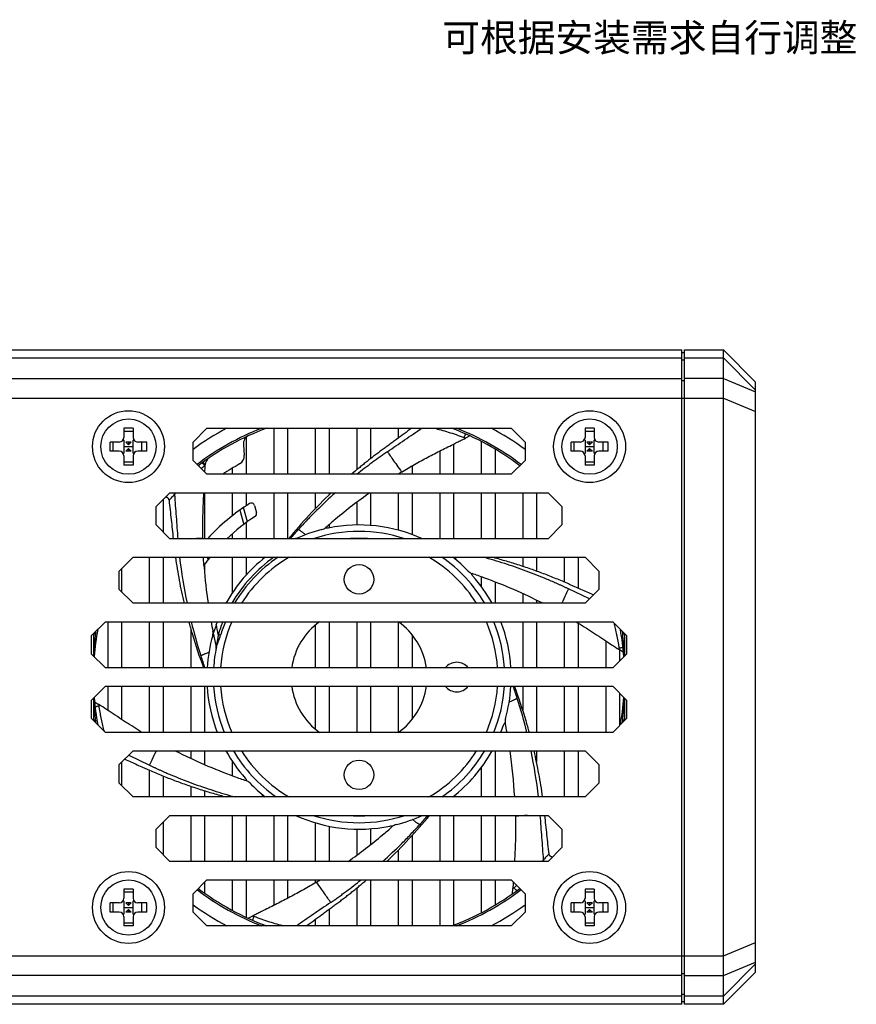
# Model space of a CAD drawing. Header units: millimetres. Extents: x 33 to 521, y 88 to 376.
# Tile 5 of 7: x 295 to 385, y 88 to 194. Entities that reach past the tile are written whole.
import ezdxf

# ---------------------------------------------------------------- set-up
doc = ezdxf.new("R2010")
doc.units = ezdxf.units.MM
doc.header["$LTSCALE"] = 32.67
doc.layers.add('00_COMPONENTS', color=7, linetype='CONTINUOUS')
doc.layers.add('50_ALL_DETAILS', color=7, linetype='CONTINUOUS')
doc.styles.get("Standard").update_dxf_attribs({"font": 'simfang.ttf'})

msp = doc.modelspace()

# ---------------------------------------------------------------- linework, layer by layer
at = {"layer": '00_COMPONENTS', "color": 7}
for p, q in [((66.398, 158.568), (366.398, 158.568)), ((366.398, 87.568), (366.398, 158.568)), ((366.398, 158.268), (366.698, 158.268)), ((366.698, 158.568), (370.898, 158.568)), ((366.698, 87.568), (366.698, 158.568)), ((370.898, 158.568), (374.398, 155.068)), ((370.898, 87.568), (370.898, 158.568)), ((374.398, 91.068), (374.398, 155.068)), ((306.898, 150.068), (305.898, 150.068)), ((305.898, 150.068), (305.898, 149.068)), ((305.898, 149.758), (306.898, 149.758)), ((306.898, 150.068), (306.898, 149.068)), ((313.398, 148.568), (314.898, 150.068)), ((314.898, 150.068), (347.898, 150.068)), ((322.148, 150.068), (322.148, 145.068)), ((323.648, 150.068), (323.648, 145.068)), ((326.648, 150.068), (326.648, 145.068)), ((328.148, 150.068), (328.148, 145.068)), ((331.148, 150.068), (331.148, 145.55)), ((332.648, 150.068), (332.648, 146.764)), ((335.648, 150.068), (335.648, 148.991)), ((347.898, 150.068), (349.398, 148.568)), ((356.898, 150.068), (355.898, 150.068)), ((355.898, 150.068), (355.898, 149.068)), ((355.898, 149.758), (356.898, 149.758)), ((356.898, 150.068), (356.898, 149.068)), ((305.398, 148.568), (304.398, 148.568)), ((304.398, 147.568), (304.398, 148.568)), ((304.691, 148.568), (304.691, 147.568)), ((305.898, 148.773), (305.839, 148.833)), ((305.898, 148.773), (305.898, 147.363)), ((306.693, 148.568), (306.103, 148.568)), ((306.398, 148.273), (306.103, 148.568)), ((306.398, 148.273), (306.693, 148.568)), ((306.398, 148.568), (306.398, 148.273)), ((306.957, 148.833), (306.898, 148.773)), ((306.898, 147.363), (306.898, 148.773)), ((308.398, 148.568), (307.398, 148.568)), ((307.814, 148.568), (307.814, 147.568)), ((308.398, 147.568), (308.398, 148.568)), ((313.398, 146.568), (313.398, 148.568)), ((319.148, 149.065), (319.148, 145.068)), ((343.422, 149.238), (342.926, 148.987)), ((342.926, 148.986), (342.927, 148.986)), ((344.648, 148.639), (344.648, 145.068)), ((349.398, 148.568), (349.398, 146.568)), ((355.398, 148.568), (354.398, 148.568)), ((354.398, 147.568), (354.398, 148.568)), ((354.691, 148.568), (354.691, 147.568)), ((355.898, 148.773), (355.839, 148.833)), ((355.898, 148.773), (355.898, 147.363)), ((356.693, 148.568), (356.103, 148.568)), ((356.398, 148.273), (356.103, 148.568)), ((356.398, 148.273), (356.693, 148.568)), ((356.398, 148.568), (356.398, 148.273)), ((356.957, 148.833), (356.898, 148.773)), ((356.898, 147.363), (356.898, 148.773)), ((358.398, 148.568), (357.398, 148.568)), ((357.814, 148.568), (357.814, 147.568)), ((358.398, 147.568), (358.398, 148.568)), ((305.398, 147.568), (304.398, 147.568)), ((305.898, 148.068), (306.898, 148.068)), ((306.398, 147.863), (306.103, 147.568)), ((306.693, 147.568), (306.103, 147.568)), ((306.398, 147.863), (306.693, 147.568)), ((306.398, 147.863), (306.398, 147.568)), ((308.398, 147.568), (307.398, 147.568)), ((318.86, 148.272), (318.958, 147.15)), ((340.148, 147.592), (340.148, 145.068)), ((341.648, 148.343), (341.648, 145.068)), ((346.148, 147.804), (346.148, 145.068)), ((355.398, 147.568), (354.398, 147.568)), ((355.898, 148.068), (356.898, 148.068)), ((356.398, 147.863), (356.103, 147.568)), ((356.693, 147.568), (356.103, 147.568)), ((356.398, 147.863), (356.693, 147.568)), ((356.398, 147.863), (356.398, 147.568)), ((358.398, 147.568), (357.398, 147.568)), ((305.839, 147.304), (305.898, 147.363)), ((305.898, 147.068), (305.898, 146.068)), ((305.898, 146.416), (306.898, 146.416)), ((306.898, 147.363), (306.957, 147.304)), ((306.898, 147.068), (306.898, 146.068)), ((314.898, 145.068), (313.398, 146.568)), ((349.398, 146.568), (347.898, 145.068)), ((355.839, 147.304), (355.898, 147.363)), ((355.898, 147.068), (355.898, 146.068)), ((355.898, 146.416), (356.898, 146.416)), ((356.898, 147.363), (356.957, 147.304)), ((356.898, 147.068), (356.898, 146.068)), ((306.898, 146.068), (305.898, 146.068)), ((317.648, 145.721), (317.648, 145.068)), ((337.148, 145.983), (337.148, 145.068)), ((356.898, 146.068), (355.898, 146.068)), ((347.898, 145.068), (314.898, 145.068)), ((335.648, 145.091), (335.648, 145.068)), ((309.398, 141.568), (310.898, 143.068)), ((310.148, 142.318), (310.148, 138.818)), ((310.898, 143.068), (351.898, 143.068)), ((314.648, 143.068), (314.648, 138.068)), ((317.648, 143.068), (317.648, 140.56)), ((319.148, 143.068), (319.148, 141.642)), ((322.148, 143.068), (322.148, 138.068)), ((323.648, 143.068), (323.648, 138.068)), ((326.648, 143.068), (326.648, 141.327)), ((328.148, 143.068), (328.148, 142.84)), ((332.648, 143.068), (332.648, 139.52)), ((335.648, 143.068), (335.648, 139.012)), ((337.148, 143.068), (337.148, 138.533)), ((340.148, 143.068), (340.148, 138.068)), ((341.648, 143.068), (341.648, 138.068)), ((344.648, 143.068), (344.648, 138.068)), ((346.148, 143.068), (346.148, 138.068)), ((349.148, 143.068), (349.148, 138.068)), ((350.648, 143.068), (350.648, 138.068)), ((351.898, 143.068), (353.398, 141.568)), ((309.398, 139.568), (309.398, 141.568)), ((319.293, 139.922), (318.88, 141.463)), ((320.062, 141.688), (320.279, 140.878)), ((331.148, 142.022), (331.148, 139.566)), ((353.398, 141.568), (353.398, 139.568)), ((310.898, 138.068), (309.398, 139.568)), ((319.148, 139.816), (319.148, 138.068)), ((328.148, 139.598), (328.148, 139.245)), ((353.398, 139.568), (351.898, 138.068)), ((351.898, 138.068), (310.898, 138.068)), ((317.648, 138.608), (317.648, 138.068)), ((305.398, 134.568), (306.898, 136.068)), ((306.898, 136.068), (355.898, 136.068)), ((308.648, 136.068), (308.648, 131.068)), ((310.148, 136.068), (310.148, 131.068)), ((317.648, 136.068), (317.648, 132.189)), ((319.148, 136.068), (319.148, 134.121)), ((346.148, 136.068), (346.148, 135.975)), ((349.148, 136.068), (349.148, 135.079)), ((350.648, 136.068), (350.648, 134.56)), ((353.648, 136.068), (353.648, 133.37)), ((355.148, 136.068), (355.148, 132.712)), ((355.898, 136.068), (357.398, 134.568)), ((305.648, 134.818), (305.648, 132.318)), ((314.648, 135.316), (314.648, 134.342)), ((305.398, 132.568), (305.398, 134.568)), ((344.648, 133.95), (344.648, 132.901)), ((357.398, 134.568), (357.398, 132.568)), ((306.898, 131.068), (305.398, 132.568)), ((346.148, 133.388), (346.148, 131.068)), ((357.398, 132.568), (355.898, 131.068)), ((349.148, 132.117), (349.148, 131.068)), ((350.648, 131.404), (350.648, 131.068)), ((355.898, 131.068), (306.898, 131.068)), ((302.398, 127.568), (303.898, 129.068)), ((303.898, 129.068), (358.898, 129.068)), ((304.148, 129.068), (304.148, 124.068)), ((305.648, 129.068), (305.648, 124.068)), ((308.648, 129.068), (308.648, 124.068)), ((310.148, 129.068), (310.148, 124.068)), ((313.148, 128.301), (313.148, 124.068)), ((326.648, 128.699), (326.648, 124.068)), ((328.148, 129.068), (328.148, 124.068)), ((331.148, 129.068), (331.148, 124.068)), ((332.648, 129.068), (332.648, 124.068)), ((335.648, 129.068), (335.648, 124.068)), ((349.148, 129.068), (349.148, 124.068)), ((350.648, 129.068), (350.648, 124.068)), ((353.648, 129.068), (353.648, 124.068)), ((355.148, 128.932), (355.148, 124.068)), ((358.898, 129.068), (360.398, 127.568)), ((302.398, 125.568), (302.398, 127.568)), ((302.598, 127.768), (302.598, 125.368)), ((315.557, 128.009), (315.907, 126.301)), ((337.148, 127.673), (337.148, 124.068)), ((360.198, 125.368), (360.198, 127.768)), ((360.398, 127.568), (360.398, 125.568)), ((358.148, 127.003), (358.148, 124.068)), ((358.485, 126.78), (358.784, 126.583)), ((360.074, 125.74), (359.609, 126.044)), ((303.898, 124.068), (302.398, 125.568)), ((360.398, 125.568), (358.898, 124.068)), ((359.648, 126.018), (359.648, 124.818)), ((358.898, 124.068), (303.898, 124.068)), ((302.398, 120.568), (303.898, 122.068)), ((303.898, 122.068), (358.898, 122.068)), ((304.148, 122.068), (304.148, 119.464)), ((305.648, 122.068), (305.648, 118.474)), ((308.648, 122.068), (308.648, 117.068)), ((310.148, 122.068), (310.148, 117.068)), ((313.148, 122.068), (313.148, 117.068)), ((314.648, 122.068), (314.648, 117.068)), ((326.648, 122.068), (326.648, 117.438)), ((328.148, 122.068), (328.148, 117.068)), ((331.148, 122.068), (331.148, 117.068)), ((332.648, 122.068), (332.648, 117.068)), ((335.648, 122.068), (335.648, 117.068)), ((337.148, 122.068), (337.148, 118.464)), ((349.148, 122.068), (349.148, 119.48)), ((350.648, 122.068), (350.648, 117.068)), ((353.648, 122.068), (353.648, 117.068)), ((355.148, 122.068), (355.148, 117.068)), ((358.148, 122.068), (358.148, 117.068)), ((358.898, 122.068), (360.398, 120.568)), ((302.598, 120.768), (302.598, 118.368)), ((359.648, 121.318), (359.648, 117.818)), ((360.198, 118.368), (360.198, 120.768)), ((302.398, 118.568), (302.398, 120.568)), ((302.722, 120.397), (303.187, 120.093)), ((360.398, 120.568), (360.398, 118.568)), ((303.898, 117.068), (302.398, 118.568)), ((304.309, 119.357), (304.015, 119.551)), ((360.398, 118.568), (358.898, 117.068)), ((358.898, 117.068), (303.898, 117.068)), ((305.398, 113.568), (306.898, 115.068)), ((306.898, 115.068), (355.898, 115.068)), ((313.148, 115.068), (313.148, 114.252)), ((314.648, 115.068), (314.648, 113.574)), ((346.148, 115.068), (346.148, 110.068)), ((350.648, 115.068), (350.648, 113.828)), ((353.648, 115.068), (353.648, 110.068)), ((355.148, 115.068), (355.148, 110.068)), ((355.898, 115.068), (357.398, 113.568)), ((305.398, 111.568), (305.398, 113.568)), ((305.648, 113.818), (305.648, 111.318)), ((317.648, 113.948), (317.648, 112.369)), ((344.648, 113.236), (344.648, 110.068)), ((357.398, 113.568), (357.398, 111.568)), ((308.648, 112.985), (308.648, 110.068)), ((310.148, 112.346), (310.148, 110.068)), ((306.898, 110.068), (305.398, 111.568)), ((313.148, 111.225), (313.148, 110.068)), ((319.148, 111.983), (319.148, 111.837)), ((357.398, 111.568), (355.898, 110.068)), ((355.898, 110.068), (306.898, 110.068)), ((314.648, 110.739), (314.648, 110.068)), ((341.648, 110.139), (341.648, 110.068)), ((309.398, 106.568), (310.898, 108.068)), ((310.898, 108.068), (351.898, 108.068)), ((313.148, 108.068), (313.148, 103.068)), ((314.648, 108.068), (314.648, 103.068)), ((317.648, 108.068), (317.648, 103.068)), ((319.148, 108.068), (319.148, 103.068)), ((322.148, 108.068), (322.148, 103.068)), ((323.648, 108.068), (323.648, 103.068)), ((340.148, 108.068), (340.148, 103.068)), ((341.648, 108.068), (341.648, 103.068)), ((344.648, 108.068), (344.648, 103.068)), ((346.148, 108.068), (346.148, 103.068)), ((348.353, 108.068), (348.356, 107.954)), ((348.353, 108.068), (348.356, 107.954)), ((351.898, 108.068), (353.398, 106.568)), ((310.148, 107.318), (310.148, 103.818)), ((326.648, 107.267), (326.648, 103.068)), ((328.148, 106.892), (328.148, 103.068)), ((309.398, 104.568), (309.398, 106.568)), ((331.148, 106.571), (331.148, 103.742)), ((332.648, 106.616), (332.648, 104.886)), ((337.148, 105.883), (337.148, 103.068)), ((353.398, 106.568), (353.398, 104.568)), ((310.898, 103.068), (309.398, 104.568)), ((335.648, 104.293), (335.648, 103.068)), ((353.398, 104.568), (351.898, 103.068)), ((351.898, 103.068), (310.898, 103.068)), ((313.398, 99.568), (314.898, 101.068)), ((314.648, 100.818), (314.648, 99.641)), ((314.898, 101.068), (347.898, 101.068)), ((317.648, 101.068), (317.648, 97.764)), ((319.148, 101.068), (319.148, 97.004)), ((322.148, 101.068), (322.148, 98.293)), ((323.648, 101.068), (323.648, 99.058)), ((326.648, 101.068), (326.648, 100.742)), ((332.648, 101.068), (332.648, 96.068)), ((335.648, 101.068), (335.648, 96.068)), ((337.148, 101.068), (337.148, 96.068)), ((340.148, 101.068), (340.148, 96.068)), ((341.648, 101.068), (341.648, 96.155)), ((344.648, 101.068), (344.648, 97.498)), ((346.148, 101.068), (346.148, 98.333)), ((347.898, 101.068), (349.398, 99.568)), ((306.898, 100.068), (305.898, 100.068)), ((305.898, 100.068), (305.898, 99.068)), ((305.898, 99.758), (306.898, 99.758)), ((306.898, 100.068), (306.898, 99.068)), ((313.398, 97.568), (313.398, 99.568)), ((331.148, 100.172), (331.148, 96.068)), ((348.049, 99.57), (348.08, 100.125)), ((349.398, 99.568), (349.398, 97.568)), ((356.898, 100.068), (355.898, 100.068)), ((355.898, 100.068), (355.898, 99.068)), ((355.898, 99.758), (356.898, 99.758)), ((356.898, 100.068), (356.898, 99.068)), ((305.398, 98.568), (304.398, 98.568)), ((304.398, 97.568), (304.398, 98.568)), ((304.691, 98.568), (304.691, 97.568)), ((305.898, 98.773), (305.839, 98.833)), ((305.898, 98.773), (305.898, 97.363)), ((306.693, 98.568), (306.103, 98.568)), ((306.398, 98.273), (306.103, 98.568)), ((306.398, 98.273), (306.693, 98.568)), ((306.398, 98.568), (306.398, 98.273)), ((306.957, 98.833), (306.898, 98.773)), ((306.898, 97.363), (306.898, 98.773)), ((308.398, 98.568), (307.398, 98.568)), ((307.814, 98.568), (307.814, 97.568)), ((308.398, 97.568), (308.398, 98.568)), ((355.398, 98.568), (354.398, 98.568)), ((354.398, 97.568), (354.398, 98.568)), ((354.691, 98.568), (354.691, 97.568)), ((355.898, 98.773), (355.839, 98.833)), ((355.898, 98.773), (355.898, 97.363)), ((356.693, 98.568), (356.103, 98.568)), ((356.398, 98.273), (356.103, 98.568)), ((356.398, 98.273), (356.693, 98.568)), ((356.398, 98.568), (356.398, 98.273)), ((356.957, 98.833), (356.898, 98.773)), ((356.898, 97.363), (356.898, 98.773)), ((358.398, 98.568), (357.398, 98.568)), ((357.814, 98.568), (357.814, 97.568)), ((358.398, 97.568), (358.398, 98.568)), ((305.398, 97.568), (304.398, 97.568)), ((305.839, 97.304), (305.898, 97.363)), ((305.898, 98.068), (306.898, 98.068)), ((306.398, 97.863), (306.103, 97.568)), ((306.693, 97.568), (306.103, 97.568)), ((306.398, 97.863), (306.693, 97.568)), ((306.398, 97.863), (306.398, 97.568)), ((306.898, 97.363), (306.957, 97.304)), ((308.398, 97.568), (307.398, 97.568)), ((314.898, 96.068), (313.398, 97.568)), ((328.148, 97.878), (328.148, 96.068)), ((349.398, 97.568), (347.898, 96.068)), ((355.398, 97.568), (354.398, 97.568)), ((355.839, 97.304), (355.898, 97.363)), ((355.898, 98.068), (356.898, 98.068)), ((356.398, 97.863), (356.103, 97.568)), ((356.693, 97.568), (356.103, 97.568)), ((356.398, 97.863), (356.693, 97.568)), ((356.398, 97.863), (356.398, 97.568)), ((356.898, 97.363), (356.957, 97.304)), ((358.398, 97.568), (357.398, 97.568)), ((305.898, 97.068), (305.898, 96.068)), ((305.898, 96.416), (306.898, 96.416)), ((306.898, 97.068), (306.898, 96.068)), ((319.373, 96.899), (319.87, 97.15)), ((319.869, 97.151), (319.868, 97.151)), ((326.648, 96.78), (326.648, 96.068)), ((355.898, 97.068), (355.898, 96.068)), ((355.898, 96.416), (356.898, 96.416)), ((356.898, 97.068), (356.898, 96.068)), ((306.898, 96.068), (305.898, 96.068)), ((347.898, 96.068), (314.898, 96.068)), ((356.898, 96.068), (355.898, 96.068)), ((370.898, 87.568), (374.398, 91.068)), ((366.398, 87.868), (366.698, 87.868)), ((366.398, 87.568), (66.398, 87.568)), ((370.898, 87.568), (366.698, 87.568))]:
    msp.add_line(p, q, dxfattribs=at)
at = {"layer": '00_COMPONENTS', "color": 4}
for p, q in [((66.398, 157.69), (366.398, 157.69)), ((366.398, 157.478), (366.698, 157.478)), ((366.698, 157.69), (370.898, 157.69)), ((370.898, 157.69), (374.398, 154.19)), ((66.398, 155.447), (366.398, 155.447)), ((366.398, 155.235), (366.698, 155.235)), ((370.898, 155.447), (366.698, 155.447)), ((370.898, 155.447), (374.398, 153.997)), ((61.898, 153.326), (370.898, 153.326)), ((370.898, 153.326), (374.398, 151.876)), ((334.469, 147.519), (334.406, 147.476)), ((318.487, 141.19), (318.904, 139.635)), ((354.108, 132.634), (354.04, 132.667)), ((356.374, 131.544), (354.108, 132.634)), ((359.985, 127.866), (359.984, 127.983)), ((315.907, 126.301), (315.913, 126.398)), ((302.812, 118.154), (302.81, 118.271)), ((306.422, 114.593), (308.688, 113.503)), ((308.688, 113.503), (308.756, 113.47)), ((328.326, 98.618), (328.389, 98.661)), ((370.898, 92.811), (374.398, 94.261)), ((61.898, 92.811), (370.898, 92.811)), ((370.898, 90.69), (374.398, 92.139)), ((370.898, 88.447), (374.398, 91.947)), ((366.398, 90.902), (366.698, 90.902)), ((366.398, 90.69), (66.398, 90.69)), ((366.698, 90.69), (370.898, 90.69)), ((366.398, 88.659), (366.698, 88.659)), ((366.398, 88.447), (66.398, 88.447)), ((370.898, 88.447), (366.698, 88.447))]:
    msp.add_line(p, q, dxfattribs=at)
at = {"layer": '00_COMPONENTS', "color": 7}
for centre, radius in [((306.398, 148.068), 3.9), ((356.398, 148.068), 3.9), ((306.398, 148.068), 3), ((356.398, 148.068), 3), ((331.398, 133.668), 1.6), ((331.398, 112.468), 1.6), ((306.398, 98.068), 3.9), ((356.398, 98.068), 3.9), ((306.398, 98.068), 3), ((356.398, 98.068), 3)]:
    msp.add_circle(centre, radius, dxfattribs=at)
for centre, radius, start, end in [((331.398, 123.068), 30.567, 117.95467, 126.07716), ((331.398, 123.068), 28.8, 110.36282, 127.23905), ((331.398, 123.068), 28.8, 52.76095, 69.63718), ((331.398, 123.068), 30.567, 53.9228, 62.04542), ((305.398, 149.068), 0.5, 270, 360), ((307.398, 149.068), 0.5, 180, 270), ((319.856, 148.359), 1, 114.52982, 185), ((355.398, 149.068), 0.5, 270, 360), ((357.398, 149.068), 0.5, 180, 270), ((305.398, 147.068), 0.5, 0, 90), ((307.398, 147.068), 0.5, 90, 180), ((355.398, 147.068), 0.5, 0, 90), ((357.398, 147.068), 0.5, 90, 180), ((315.719, 146.025), 1, 124.95503, 176.7719), ((317.962, 147.063), 1, 299.24703, 5), ((-259.548, 178.091), 575.159, 356.730772, 356.809645), ((331.398, 123.068), 26.5, 119.24703, 123.8796), ((367.546, 93.228), 60.887, 121.19602, 121.63456), ((365.591, 96.327), 57.222, 125.22937, 129.95818), ((331.398, 123.068), 22.25, 122.21291, 137.60999), ((319.724, 141.597), 0.35, 15, 122.21291), ((331.398, 123.068), 20.75, 122.88714, 133.70568), ((319.941, 140.787), 0.35, 302.88714, 15), ((365.594, 96.312), 57.236, 129.95095, 131.33104), ((331.398, 123.068), 16.5, 104.09943, 114.61997), ((331.398, 123.068), 15.8, 71.69623, 108.30884), ((327.135, 140.041), 1, 284.10302, 311.33228), ((331.398, 123.068), 16.5, 65.38483, 101.61151), ((259.626, 137.076), 54.825, 1.03738, 1.15758), ((331.398, 123.068), 20.75, 141.20626, 144.15494), ((331.398, 123.068), 16.5, 128.01166, 150.99613), ((331.398, 123.068), 15.8, 30.42107, 55.36776), ((331.398, 123.068), 16.5, 44.09943, 51.98826), ((371.762, 139.325), 57.331, 184.32001, 188.28048), ((343.965, 135.247), 1, 224.10302, 251.33232), ((325.324, 80.075), 57.236, 69.95094, 71.33104), ((331.398, 123.068), 16.5, 29.00385, 41.6115), ((325.182, 79.724), 57.614, 63.02195, 69.93853), ((331.398, 123.068), 28.8, 169.6619, 175.58961), ((371.668, 139.305), 57.236, 190.30258, 191.33108), ((331.398, 123.068), 16.5, 158.67611, 162.89692), ((331.398, 123.068), 7.367, 125.45841, 172.19785), ((331.398, 123.068), 7.367, 7.80213, 54.54158), ((331.398, 123.068), 15.8, 3.62879, 22.31887), ((331.398, 123.068), 16.5, 3.47475, 21.32397), ((331.398, 123.068), 28.8, 4.41039, 10.3381), ((331.398, 123.068), 16.5, 164.09943, 176.52537), ((314.567, 127.863), 1, 344.10301, 11.32999), ((331.398, 123.068), 15.8, 168.27156, 176.37123), ((315.614, 126.241), 0.3, 348.63464, 11.57584), ((521.835, 374.538), 296.761, 236.67188, 236.86203), ((341.998, 123.068), 1.6, 38.68658, 141.31354), ((331.398, 123.068), 16.5, 183.47475, 201.32397), ((331.398, 123.068), 15.8, 183.62879, 202.3189), ((331.398, 123.068), 7.367, 187.80213, 234.54158), ((331.398, 123.068), 7.367, 305.45841, 352.19785), ((341.998, 123.068), 1.6, 218.68658, 321.31354), ((331.398, 123.068), 15.8, 337.6811, 356.37118), ((331.398, 123.068), 16.5, 344.09943, 356.52537), ((331.398, 123.068), 28.8, 184.41039, 190.3381), ((331.398, 123.068), 28.8, 349.66189, 355.58963), ((142.006, -126.806), 294.854, 56.67039, 56.86258), ((331.398, 123.068), 16.5, 338.67594, 341.61163), ((348.228, 118.274), 1, 164.10302, 191.33249), ((291.128, 106.832), 57.236, 10.30258, 11.33104), ((337.617, 166.421), 57.623, 243.02193, 249.93734), ((331.398, 123.068), 16.5, 209.00385, 221.6115), ((331.398, 123.068), 15.8, 210.42104, 235.36799), ((331.398, 123.068), 15.8, 304.63199, 329.57896), ((331.398, 123.068), 16.5, 308.01206, 330.99624), ((290.913, 106.788), 57.455, 3.27363, 8.28686), ((337.472, 166.061), 57.236, 249.95093, 251.33104), ((318.831, 110.89), 1, 44.10302, 71.33207), ((331.398, 123.068), 16.5, 224.09943, 231.98826), ((331.398, 123.068), 16.5, 245.38483, 281.61164), ((331.398, 123.068), 15.8, 251.69528, 288.30475), ((331.398, 123.068), 16.5, 284.09943, 294.62165), ((297.202, 149.825), 57.236, 309.95095, 311.33104), ((335.661, 106.096), 1, 104.10302, 131.33228), ((297.205, 149.81), 57.222, 305.22937, 309.95818), ((295.249, 152.908), 60.887, 301.19602, 301.63456), ((331.398, 123.068), 28.8, 232.76095, 249.63718), ((331.398, 123.068), 28.8, 290.36282, 307.23905), ((305.398, 99.068), 0.5, 270, 360), ((307.398, 99.068), 0.5, 180, 270), ((331.398, 123.068), 30.567, 233.9228, 242.04542), ((331.398, 123.068), 30.567, 297.95467, 306.07716), ((355.398, 99.068), 0.5, 270, 360), ((357.398, 99.068), 0.5, 180, 270), ((305.398, 97.068), 0.5, 0, 90), ((307.398, 97.068), 0.5, 90, 180), ((355.398, 97.068), 0.5, 0, 90), ((357.398, 97.068), 0.5, 90, 180)]:
    msp.add_arc(centre, radius, start, end, dxfattribs=at)
at = {"layer": '00_COMPONENTS', "color": 4}
for centre, radius, start, end in [((331.398, 123.068), 28.987, 111.33536, 127.28948), ((331.398, 123.068), 28.987, 52.71052, 68.66464), ((331.353, 125.001), 26.802, 128.48163, 129.53258), ((367.324, 100.365), 57.493, 137.67165, 139.02084), ((264.882, 693.313), 557.337, 274.96668, 275.10142), ((331.398, 123.068), 15.05, 85.33585, 94.66409), ((366.911, 142.347), 55.327, 186.51623, 191.76249), ((371.506, 139.347), 56.628, 183.31905, 183.61902), ((331.398, 123.068), 15.944, 125.37712, 149.88366), ((331.398, 123.068), 15.689, 124.04338, 149.34097), ((331.398, 123.068), 15.05, 120.25234, 147.88755), ((331.398, 123.068), 15.05, 32.11245, 59.74768), ((322.653, 138.738), 19.448, 351.34467, 352.11018), ((369.442, 142.949), 57.929, 193.86402, 197.65856), ((331.398, 123.068), 15.944, 157.89411, 163.18408), ((331.398, 123.068), 15.689, 157.51449, 163.18423), ((331.398, 123.068), 15.05, 156.50394, 176.19011), ((331.398, 123.068), 15.05, 3.80992, 23.49605), ((357.748, 123.019), 55.151, 174.95803, 177.60783), ((331.398, 123.068), 28.987, 170.19387, 170.47342), ((356.178, 127.427), 53.369, 179.40424, 179.52869), ((331.398, 123.068), 28.987, 9.52658, 9.80613), ((304.689, 122.996), 55.51, 2.40073, 5.0334), ((369.042, 142.836), 57.514, 197.67168, 199.04512), ((331.398, 123.068), 15.05, 183.80992, 203.49605), ((331.398, 123.068), 15.05, 336.50394, 356.19011), ((293.754, 103.301), 57.514, 17.67174, 19.04512), ((358.107, 123.141), 55.511, 182.40074, 185.03339), ((293.354, 103.187), 57.929, 13.86405, 17.65862), ((305.047, 123.118), 55.151, 354.95803, 357.60782), ((331.398, 123.068), 28.987, 189.52658, 189.80613), ((331.398, 123.068), 28.987, 350.19387, 350.47342), ((306.618, 118.71), 53.369, 359.40424, 359.52869), ((331.398, 123.068), 15.05, 212.11245, 239.74768), ((331.398, 123.068), 15.05, 300.25234, 327.88755), ((295.884, 103.79), 55.327, 6.51624, 11.76251), ((340.143, 107.399), 19.448, 171.34467, 172.11018), ((331.398, 123.068), 15.05, 265.33585, 274.66409), ((295.472, 145.772), 57.493, 317.67165, 319.02084), ((398.007, -448.248), 558.414, 94.96721, 95.10124), ((327.136, 126.438), 33.633, 308.78931, 309.44138), ((331.398, 123.068), 28.987, 232.71052, 248.66464), ((331.398, 123.068), 28.987, 291.33536, 307.28948)]:
    msp.add_arc(centre, radius, start, end, dxfattribs=at)
at = {"layer": '00_COMPONENTS', "color": 7}
for points, knots in [([(337.121, 150.068), (336.844, 149.866), (336.29, 149.461), (335.598, 148.954), (335.044, 148.549), (334.629, 148.244), (334.214, 147.94), (333.799, 147.635), (333.386, 147.328), (332.975, 147.018), (332.568, 146.703), (332.164, 146.384), (331.764, 146.061), (331.234, 145.625), (330.841, 145.293), (330.581, 145.068)], [0, 0, 0, 0, 0.1249996, 0.2499991, 0.3124988, 0.3749985, 0.4374985, 0.4999985, 0.5624984, 0.6249991, 0.6874994, 0.7499998, 0.8125006, 0.8750009, 1, 1, 1, 1]), ([(341.774, 148.406), (341.819, 148.428), (341.909, 148.474), (341.999, 148.518), (342.044, 148.541)], [0, 0, 0, 0, 0.5000735, 1, 1, 1, 1]), ([(342.044, 148.541), (342.117, 148.578), (342.265, 148.652), (342.485, 148.763), (342.706, 148.874), (342.853, 148.949), (342.926, 148.986)], [0, 0, 0, 0, 0.2499809, 0.4999579, 0.7499668, 1, 1, 1, 1]), ([(336.009, 145.311), (336.242, 145.453), (336.711, 145.732), (337.42, 146.14), (338.134, 146.539), (338.855, 146.927), (339.58, 147.305), (340.31, 147.675), (341.042, 148.04), (341.53, 148.284), (341.774, 148.406)], [0, 0, 0, 0, 0.1250203, 0.2500298, 0.3750309, 0.5000266, 0.6250189, 0.75001, 0.8750027, 1, 1, 1, 1]), ([(310.799, 142.242), (310.794, 142.289), (310.767, 142.38), (310.682, 142.495), (310.562, 142.571), (310.468, 142.591), (310.422, 142.592)], [0, 0, 0, 0, 0.250019, 0.4999937, 0.749971, 1, 1, 1, 1]), ([(310.799, 142.242), (310.837, 141.895), (310.913, 141.199), (311.026, 140.155), (311.139, 139.112), (311.215, 138.416), (311.253, 138.068)], [0, 0, 0, 0, 0.25, 0.5, 0.7499998, 1, 1, 1, 1]), ([(314.545, 143.068), (314.522, 142.662), (314.489, 142.052), (314.457, 141.238), (314.435, 140.424), (314.424, 139.405), (314.432, 138.591), (314.44, 138.183)], [0, 0, 0, 0, 0.2499782, 0.3749692, 0.499965, 0.7499702, 1, 1, 1, 1]), ([(328.384, 143.068), (327.565, 142.281), (325.973, 140.657), (324.477, 138.944), (323.753, 138.069)], [0, 0, 0, 0, 0.4999964, 1, 1, 1, 1]), ([(328.077, 139.231), (328.024, 139.22), (327.941, 139.214), (327.833, 139.231), (327.781, 139.247), (327.755, 139.257)], [0, 0, 0, 0, 0.4994022, 0.7497154, 1, 1, 1, 1]), ([(324.64, 138.121), (324.624, 138.117), (324.561, 138.102), (324.499, 138.084), (324.453, 138.069)], [0, 0, 0, 0, 0.2486085, 1, 1, 1, 1]), ([(311.492, 136.068), (311.55, 135.648), (311.677, 134.81), (311.895, 133.557), (312.143, 132.309), (312.327, 131.481), (312.424, 131.068)], [0, 0, 0, 0, 0.2499998, 0.4999995, 0.7499997, 1, 1, 1, 1]), ([(314.578, 135.218), (314.563, 135.425), (314.544, 135.708), (314.527, 135.991), (314.523, 136.068)], [0, 0, 0, 0, 0.7286705, 1, 1, 1, 1]), ([(356.808, 131.979), (356.584, 132.078), (356.136, 132.276), (355.463, 132.573), (354.902, 132.82), (354.454, 133.017), (354.005, 133.215), (353.443, 133.46), (352.766, 133.745), (352.084, 134.02), (351.398, 134.284), (350.708, 134.54), (349.785, 134.869), (348.622, 135.256), (347.215, 135.684), (346.269, 135.944), (345.795, 136.069)], [0, 0, 0, 0, 0.0625002, 0.1250004, 0.1875005, 0.2187508, 0.2500011, 0.3125013, 0.3750022, 0.4375026, 0.5000035, 0.5625039, 0.6250044, 0.7500028, 0.8750013, 1, 1, 1, 1]), ([(314.578, 135.218), (314.58, 135.196), (314.583, 135.149), (314.588, 135.079), (314.592, 135.031), (314.594, 135.008)], [0, 0, 0, 0, 0.324726, 0.6621406, 1, 1, 1, 1]), ([(343.734, 134.026), (343.698, 134.066), (343.652, 134.135), (343.612, 134.237), (343.6, 134.29), (343.596, 134.317)], [0, 0, 0, 0, 0.499402, 0.7497156, 1, 1, 1, 1]), ([(312.932, 129.068), (313.047, 128.646), (313.528, 126.962), (314.085, 125.3), (314.54, 124.068)], [0, 0, 0, 0, 0.250029, 1, 1, 1, 1]), ([(354.924, 129.069), (355.226, 128.886), (355.826, 128.515), (356.718, 127.945), (357.603, 127.364), (358.191, 126.974), (358.486, 126.78)], [0, 0, 0, 0, 0.2500016, 0.4999986, 0.7499965, 1, 1, 1, 1]), ([(315.627, 127.921), (315.626, 127.915), (315.622, 127.903), (315.615, 127.889), (315.608, 127.877), (315.601, 127.869), (315.591, 127.863), (315.586, 127.87), (315.586, 127.873)], [0, 0, 0, 0, 0.2496668, 0.4613323, 0.6277325, 0.7501515, 0.8867216, 1, 1, 1, 1]), ([(349.864, 117.068), (349.748, 117.491), (349.267, 119.175), (348.711, 120.837), (348.255, 122.068)], [0, 0, 0, 0, 0.250029, 1, 1, 1, 1]), ([(307.872, 117.068), (307.57, 117.251), (306.969, 117.621), (306.077, 118.192), (305.192, 118.773), (304.604, 119.163), (304.309, 119.358)], [0, 0, 0, 0, 0.2500038, 0.4999966, 0.7499916, 1, 1, 1, 1]), ([(347.055, 117.863), (347.072, 117.915), (347.109, 117.989), (347.177, 118.075), (347.217, 118.112), (347.239, 118.129)], [0, 0, 0, 0, 0.4994023, 0.7497151, 1, 1, 1, 1]), ([(351.304, 110.068), (351.246, 110.489), (351.119, 111.327), (350.901, 112.58), (350.653, 113.828), (350.469, 114.656), (350.372, 115.068)], [0, 0, 0, 0, 0.2499998, 0.4999995, 0.7499997, 1, 1, 1, 1]), ([(305.987, 114.158), (306.212, 114.059), (306.66, 113.861), (307.333, 113.564), (307.893, 113.317), (308.342, 113.119), (308.791, 112.922), (309.352, 112.677), (310.03, 112.392), (310.712, 112.117), (311.398, 111.852), (312.087, 111.596), (313.011, 111.268), (314.174, 110.88), (315.581, 110.453), (316.526, 110.192), (317, 110.068)], [0, 0, 0, 0, 0.0625002, 0.1250004, 0.1875005, 0.2187508, 0.2500011, 0.3125013, 0.3750022, 0.4375026, 0.5000035, 0.5625039, 0.6250044, 0.7500028, 0.8750013, 1, 1, 1, 1]), ([(319.199, 111.82), (319.195, 111.847), (319.183, 111.9), (319.144, 112.002), (319.097, 112.071), (319.061, 112.111)], [0, 0, 0, 0, 0.2502937, 0.5005894, 1, 1, 1, 1]), ([(334.411, 103.068), (335.231, 103.856), (336.822, 105.48), (338.318, 107.192), (339.042, 108.068)], [0, 0, 0, 0, 0.4999964, 1, 1, 1, 1]), ([(348.356, 107.954), (348.364, 107.547), (348.373, 106.732), (348.36, 105.713), (348.337, 104.899), (348.314, 104.289), (348.285, 103.678), (348.262, 103.272), (348.251, 103.068)], [0, 0, 0, 0, 0.250033, 0.5000319, 0.6250279, 0.7500213, 0.8750106, 1, 1, 1, 1]), ([(351.997, 103.895), (351.959, 104.242), (351.883, 104.938), (351.769, 105.981), (351.656, 107.025), (351.581, 107.721), (351.543, 108.068)], [0, 0, 0, 0, 0.25, 0.5, 0.7499998, 1, 1, 1, 1]), ([(334.719, 106.906), (334.772, 106.917), (334.855, 106.922), (334.963, 106.906), (335.015, 106.89), (335.04, 106.88)], [0, 0, 0, 0, 0.499402, 0.7497153, 1, 1, 1, 1]), ([(352.374, 103.545), (352.328, 103.546), (352.257, 103.561), (352.174, 103.604), (352.118, 103.647), (352.071, 103.7), (352.034, 103.759), (352.008, 103.825), (351.999, 103.871), (351.997, 103.895)], [0, 0, 0, 0, 0.2492967, 0.3744105, 0.4995214, 0.6246429, 0.7497643, 0.8748698, 1, 1, 1, 1]), ([(326.787, 100.825), (326.554, 100.684), (326.085, 100.405), (325.376, 99.996), (324.661, 99.598), (323.941, 99.21), (323.215, 98.832), (322.486, 98.462), (321.754, 98.096), (321.265, 97.853), (321.022, 97.731)], [0, 0, 0, 0, 0.1250203, 0.2500298, 0.3750309, 0.5000266, 0.6250189, 0.75001, 0.8750027, 1, 1, 1, 1]), ([(325.675, 96.069), (325.952, 96.271), (326.506, 96.676), (327.198, 97.182), (327.752, 97.588), (328.167, 97.893), (328.582, 98.197), (328.996, 98.502), (329.41, 98.808), (329.82, 99.119), (330.228, 99.434), (330.631, 99.753), (331.032, 100.076), (331.562, 100.512), (331.955, 100.844), (332.215, 101.068)], [0, 0, 0, 0, 0.1249996, 0.2499991, 0.3124988, 0.3749985, 0.4374985, 0.4999985, 0.5624984, 0.6249991, 0.6874994, 0.7499998, 0.8125006, 0.8750009, 1, 1, 1, 1]), ([(320.752, 97.596), (320.678, 97.559), (320.531, 97.485), (320.31, 97.374), (320.09, 97.263), (319.943, 97.188), (319.869, 97.151)], [0, 0, 0, 0, 0.2499809, 0.4999579, 0.7499668, 1, 1, 1, 1]), ([(321.022, 97.731), (320.977, 97.709), (320.887, 97.663), (320.797, 97.618), (320.752, 97.596)], [0, 0, 0, 0, 0.5000735, 1, 1, 1, 1])]:
    msp.add_open_spline(points, degree=3, knots=knots, dxfattribs=at)
at = {"layer": '00_COMPONENTS', "color": 4}
for points, knots in [([(334.469, 147.519), (335.092, 147.944), (336.338, 148.794), (337.584, 149.645), (338.207, 150.068)], [0, 0, 0, 0, 0.5000499, 1, 1, 1, 1]), ([(339.564, 150.069), (339.803, 150.009), (340.308, 149.876), (341.092, 149.645), (341.926, 149.368), (342.492, 149.159), (342.779, 149.047)], [0, 0, 0, 0, 0.2192464, 0.4640186, 0.7260903, 1, 1, 1, 1]), ([(342.893, 149.474), (342.895, 149.472), (342.899, 149.467), (342.901, 149.456), (342.902, 149.442), (342.902, 149.417), (342.895, 149.378), (342.883, 149.324), (342.864, 149.261), (342.831, 149.167), (342.801, 149.095), (342.779, 149.047)], [0, 0, 0, 0, 0.0183422, 0.0423254, 0.0732244, 0.1115447, 0.2099716, 0.3350988, 0.4825555, 0.6468245, 1, 1, 1, 1]), ([(342.927, 148.987), (342.915, 148.993), (342.89, 149.003), (342.841, 149.023), (342.804, 149.037), (342.779, 149.047)], [0, 0, 0, 0, 0.2502467, 0.500383, 1, 1, 1, 1]), ([(334.406, 147.476), (334.337, 147.428), (334.2, 147.332), (333.994, 147.188), (333.788, 147.043), (333.515, 146.848), (333.176, 146.602), (332.636, 146.203), (331.968, 145.695), (331.441, 145.279), (331.179, 145.069)], [0, 0, 0, 0, 0.0625315, 0.1249471, 0.1872984, 0.2498971, 0.3749204, 0.4998988, 0.7499907, 1, 1, 1, 1]), ([(334.469, 147.519), (334.543, 147.41), (334.731, 147.138), (335.069, 146.653), (335.508, 146.025), (335.833, 145.561), (336.009, 145.311)], [0, 0, 0, 0, 0.145913, 0.3691955, 0.6590248, 1, 1, 1, 1]), ([(314.461, 146.361), (314.463, 146.362), (314.468, 146.362), (314.476, 146.36), (314.486, 146.355), (314.503, 146.344), (314.527, 146.324), (314.56, 146.292), (314.597, 146.253), (314.653, 146.189), (314.694, 146.137), (314.721, 146.1)], [0, 0, 0, 0, 0.0168254, 0.0391602, 0.0683093, 0.1048042, 0.1996539, 0.3211676, 0.4669022, 0.6321175, 1, 1, 1, 1]), ([(314.37, 146.295), (314.374, 146.297), (314.384, 146.295), (314.397, 146.289), (314.418, 146.277), (314.448, 146.252), (314.489, 146.212), (314.535, 146.161), (314.599, 146.085), (314.646, 146.024), (314.675, 145.982)], [0, 0, 0, 0, 0.034075, 0.0612738, 0.0968617, 0.1947828, 0.3261117, 0.4835863, 0.6561628, 1, 1, 1, 1]), ([(310.799, 142.242), (310.839, 142.286), (310.923, 142.38), (311.061, 142.529), (311.218, 142.697), (311.33, 142.815), (311.39, 142.877)], [0, 0, 0, 0, 0.2044005, 0.4375099, 0.7018316, 1, 1, 1, 1]), ([(311.3, 143.068), (311.322, 143.041), (311.361, 142.98), (311.383, 142.912), (311.39, 142.877)], [0, 0, 0, 0, 0.5041231, 1, 1, 1, 1]), ([(311.39, 142.877), (311.396, 142.884), (311.409, 142.899), (311.429, 142.922), (311.45, 142.944), (311.478, 142.976), (311.516, 143.018), (311.546, 143.051), (311.562, 143.068)], [0, 0, 0, 0, 0.1127899, 0.2290259, 0.3489605, 0.4723762, 0.7294841, 1, 1, 1, 1]), ([(311.39, 142.877), (311.419, 142.477), (311.478, 141.675), (311.599, 140.072), (311.69, 138.87), (311.75, 138.068)], [0, 0, 0, 0, 0.2499867, 0.4999607, 1, 1, 1, 1]), ([(328.829, 143.068), (328.127, 142.437), (327.099, 141.463), (325.779, 140.116), (325.136, 139.428), (324.819, 139.08)], [0, 0, 0, 0, 0.5006612, 0.7506158, 1, 1, 1, 1]), ([(324.819, 139.08), (324.835, 139.074), (324.871, 139.055), (324.932, 139.019), (325.008, 138.968), (325.099, 138.904), (325.206, 138.826), (325.376, 138.697), (325.509, 138.592), (325.603, 138.517)], [0, 0, 0, 0, 0.052238, 0.1254345, 0.2204385, 0.3364338, 0.4728458, 0.6292636, 1, 1, 1, 1]), ([(354.04, 132.667), (353.994, 132.688), (353.901, 132.732), (353.716, 132.819), (353.483, 132.927), (353.204, 133.055), (352.83, 133.223), (352.361, 133.429), (351.608, 133.752), (350.659, 134.138), (349.512, 134.577), (348.355, 134.989), (346.803, 135.505), (345.626, 135.853), (344.838, 136.068)], [0, 0, 0, 0, 0.0155085, 0.0313274, 0.0624942, 0.0937953, 0.1251068, 0.187659, 0.25024, 0.3754081, 0.5004837, 0.6254731, 0.750389, 1, 1, 1, 1]), ([(354.108, 132.634), (354.013, 132.437), (353.768, 131.916), (353.523, 131.394), (353.372, 131.069)], [0, 0, 0, 0, 0.3777532, 1, 1, 1, 1]), ([(359.014, 128.953), (359.069, 128.744), (359.178, 128.31), (359.303, 127.757), (359.397, 127.294), (359.465, 126.934), (359.529, 126.568), (359.568, 126.321), (359.587, 126.197)], [0, 0, 0, 0, 0.2304079, 0.4763226, 0.603841, 0.7338845, 0.8660893, 1, 1, 1, 1]), ([(302.81, 127.866), (302.778, 127.844), (302.72, 127.801), (302.651, 127.726), (302.608, 127.647), (302.598, 127.592), (302.598, 127.566)], [0, 0, 0, 0, 0.3053093, 0.5682989, 0.7951984, 1, 1, 1, 1]), ([(316.135, 127.681), (316.12, 127.561), (316.087, 127.326), (316.034, 127.038), (315.987, 126.82), (315.954, 126.67), (315.927, 126.531), (315.916, 126.441), (315.913, 126.398)], [0, 0, 0, 0, 0.2789738, 0.5467386, 0.6736113, 0.7921784, 0.9013979, 1, 1, 1, 1]), ([(315.928, 126.28), (315.937, 126.324), (315.963, 126.417), (316.014, 126.561), (316.074, 126.717), (316.16, 126.943), (316.265, 127.24), (316.342, 127.483), (316.38, 127.607)], [0, 0, 0, 0, 0.0963495, 0.2057704, 0.3257852, 0.454346, 0.7235191, 1, 1, 1, 1]), ([(316.38, 127.607), (316.345, 127.618), (316.287, 127.635), (316.206, 127.66), (316.159, 127.674), (316.135, 127.681)], [0, 0, 0, 0, 0.4271822, 0.7040289, 1, 1, 1, 1]), ([(360.198, 127.566), (360.198, 127.592), (360.188, 127.647), (360.145, 127.726), (360.076, 127.801), (360.018, 127.844), (359.985, 127.866)], [0, 0, 0, 0, 0.2048014, 0.4317, 0.6946893, 1, 1, 1, 1]), ([(315.928, 126.28), (315.932, 126.299), (315.933, 126.34), (315.922, 126.38), (315.913, 126.398)], [0, 0, 0, 0, 0.4898375, 1, 1, 1, 1]), ([(360.014, 126.311), (360.013, 126.309), (360.01, 126.303), (360.002, 126.295), (359.991, 126.287), (359.969, 126.276), (359.932, 126.261), (359.879, 126.246), (359.815, 126.231), (359.717, 126.212), (359.64, 126.202), (359.587, 126.197)], [0, 0, 0, 0, 0.0182801, 0.0422097, 0.0730648, 0.1113514, 0.2097411, 0.3348657, 0.4823493, 0.6466696, 1, 1, 1, 1]), ([(359.608, 126.044), (359.607, 126.057), (359.604, 126.082), (359.599, 126.121), (359.593, 126.159), (359.589, 126.184), (359.587, 126.197)], [0, 0, 0, 0, 0.2502334, 0.5003654, 0.7503307, 1, 1, 1, 1]), ([(314.242, 125.377), (314.255, 125.387), (314.289, 125.409), (314.351, 125.444), (314.433, 125.485), (314.535, 125.532), (314.655, 125.585), (314.852, 125.667), (315.01, 125.73), (315.121, 125.774)], [0, 0, 0, 0, 0.0522379, 0.125434, 0.2204379, 0.3364332, 0.4728452, 0.629263, 1, 1, 1, 1]), ([(348.554, 120.76), (348.54, 120.75), (348.506, 120.727), (348.444, 120.693), (348.362, 120.652), (348.261, 120.605), (348.14, 120.552), (347.943, 120.469), (347.785, 120.406), (347.674, 120.363)], [0, 0, 0, 0, 0.052238, 0.1254346, 0.2204386, 0.336434, 0.4728459, 0.6292637, 1, 1, 1, 1]), ([(302.782, 119.826), (302.782, 119.828), (302.785, 119.834), (302.793, 119.842), (302.805, 119.85), (302.827, 119.861), (302.864, 119.875), (302.917, 119.891), (302.981, 119.906), (303.079, 119.925), (303.156, 119.935), (303.208, 119.94)], [0, 0, 0, 0, 0.0182801, 0.0422097, 0.0730648, 0.1113514, 0.2097411, 0.3348657, 0.4823493, 0.6466696, 1, 1, 1, 1]), ([(303.187, 120.093), (303.188, 120.08), (303.191, 120.054), (303.197, 120.016), (303.203, 119.978), (303.206, 119.953), (303.208, 119.94)], [0, 0, 0, 0, 0.2502333, 0.5003654, 0.7503307, 1, 1, 1, 1]), ([(303.782, 117.184), (303.726, 117.393), (303.617, 117.827), (303.493, 118.38), (303.399, 118.843), (303.331, 119.203), (303.267, 119.569), (303.228, 119.816), (303.208, 119.94)], [0, 0, 0, 0, 0.2304079, 0.4763226, 0.603841, 0.7338845, 0.8660893, 1, 1, 1, 1]), ([(302.598, 118.571), (302.598, 118.545), (302.608, 118.49), (302.651, 118.411), (302.72, 118.336), (302.778, 118.292), (302.81, 118.271)], [0, 0, 0, 0, 0.2048015, 0.4317003, 0.6946898, 1, 1, 1, 1]), ([(359.985, 118.271), (360.018, 118.292), (360.076, 118.336), (360.145, 118.411), (360.188, 118.49), (360.198, 118.545), (360.198, 118.571)], [0, 0, 0, 0, 0.3053088, 0.5682985, 0.7951984, 1, 1, 1, 1]), ([(308.688, 113.503), (308.782, 113.699), (309.028, 114.221), (309.272, 114.743), (309.424, 115.068)], [0, 0, 0, 0, 0.3777532, 1, 1, 1, 1]), ([(308.756, 113.47), (308.802, 113.448), (308.895, 113.405), (309.08, 113.318), (309.312, 113.21), (309.592, 113.082), (309.965, 112.914), (310.434, 112.707), (311.188, 112.385), (312.136, 111.999), (313.284, 111.56), (314.441, 111.147), (315.993, 110.632), (317.169, 110.284), (317.958, 110.068)], [0, 0, 0, 0, 0.0155085, 0.0313274, 0.0624942, 0.0937953, 0.1251068, 0.187659, 0.25024, 0.3754081, 0.5004837, 0.6254731, 0.750389, 1, 1, 1, 1]), ([(351.406, 103.259), (351.377, 103.66), (351.317, 104.462), (351.197, 106.065), (351.106, 107.267), (351.045, 108.068)], [0, 0, 0, 0, 0.2499867, 0.4999607, 1, 1, 1, 1]), ([(333.967, 103.069), (334.668, 103.7), (335.697, 104.674), (337.017, 106.021), (337.66, 106.709), (337.976, 107.057)], [0, 0, 0, 0, 0.5006612, 0.7506158, 1, 1, 1, 1]), ([(337.976, 107.057), (337.961, 107.063), (337.925, 107.081), (337.864, 107.118), (337.788, 107.169), (337.696, 107.233), (337.59, 107.311), (337.42, 107.44), (337.286, 107.545), (337.193, 107.62)], [0, 0, 0, 0, 0.052238, 0.1254345, 0.2204386, 0.3364339, 0.4728459, 0.6292636, 1, 1, 1, 1]), ([(351.997, 103.895), (351.957, 103.851), (351.872, 103.758), (351.735, 103.609), (351.578, 103.44), (351.466, 103.322), (351.406, 103.259)], [0, 0, 0, 0, 0.2034663, 0.4361241, 0.7007454, 1, 1, 1, 1]), ([(351.406, 103.259), (351.393, 103.245), (351.366, 103.215), (351.309, 103.151), (351.264, 103.102), (351.234, 103.069)], [0, 0, 0, 0, 0.228857, 0.4724094, 1, 1, 1, 1]), ([(351.496, 103.068), (351.473, 103.096), (351.435, 103.156), (351.412, 103.225), (351.406, 103.259)], [0, 0, 0, 0, 0.5041222, 1, 1, 1, 1]), ([(328.326, 98.618), (328.253, 98.726), (328.065, 98.999), (327.727, 99.484), (327.288, 100.112), (326.963, 100.575), (326.787, 100.826)], [0, 0, 0, 0, 0.145913, 0.3691955, 0.6590248, 1, 1, 1, 1]), ([(328.389, 98.661), (328.458, 98.708), (328.596, 98.804), (328.802, 98.949), (329.007, 99.094), (329.28, 99.289), (329.62, 99.535), (330.16, 99.934), (330.828, 100.442), (331.355, 100.858), (331.617, 101.068)], [0, 0, 0, 0, 0.0625315, 0.1249471, 0.1872984, 0.2498971, 0.3749204, 0.4998988, 0.7499907, 1, 1, 1, 1]), ([(348.08, 100.125), (348.091, 100.133), (348.112, 100.148), (348.143, 100.173), (348.174, 100.198), (348.195, 100.214), (348.205, 100.223)], [0, 0, 0, 0, 0.2502439, 0.5003814, 0.7503415, 1, 1, 1, 1]), ([(348.518, 99.91), (348.515, 99.909), (348.509, 99.909), (348.498, 99.912), (348.486, 99.918), (348.464, 99.932), (348.434, 99.956), (348.393, 99.995), (348.348, 100.042), (348.283, 100.118), (348.236, 100.18), (348.205, 100.223)], [0, 0, 0, 0, 0.0183429, 0.0423278, 0.073229, 0.1115518, 0.2099837, 0.3351151, 0.4825739, 0.6468416, 1, 1, 1, 1]), ([(328.326, 98.618), (327.703, 98.193), (326.458, 97.343), (325.212, 96.492), (324.588, 96.068)], [0, 0, 0, 0, 0.5000499, 1, 1, 1, 1]), ([(319.869, 97.15), (319.881, 97.144), (319.905, 97.134), (319.955, 97.114), (319.992, 97.1), (320.017, 97.09)], [0, 0, 0, 0, 0.2502467, 0.500383, 1, 1, 1, 1]), ([(319.902, 96.663), (319.9, 96.665), (319.897, 96.67), (319.894, 96.681), (319.893, 96.695), (319.894, 96.72), (319.9, 96.759), (319.913, 96.813), (319.932, 96.876), (319.965, 96.97), (319.995, 97.041), (320.017, 97.09)], [0, 0, 0, 0, 0.0183422, 0.0423254, 0.0732244, 0.1115447, 0.2099716, 0.3350988, 0.4825555, 0.6468245, 1, 1, 1, 1]), ([(323.232, 96.068), (322.992, 96.128), (322.487, 96.261), (321.703, 96.492), (320.869, 96.769), (320.304, 96.978), (320.017, 97.09)], [0, 0, 0, 0, 0.2192464, 0.4640186, 0.7260903, 1, 1, 1, 1])]:
    msp.add_open_spline(points, degree=3, knots=knots, dxfattribs=at)
for points in [[(342.89, 149.476), (342.891, 149.476), (342.892, 149.475), (342.893, 149.474)], [(314.458, 146.36), (314.459, 146.361), (314.46, 146.361), (314.461, 146.361)], [(314.716, 146.014), (314.702, 146.004), (314.689, 145.993), (314.675, 145.982)], [(316.135, 127.681), (316.06, 128.046), (315.986, 128.412), (315.917, 128.778)], [(360.014, 126.315), (360.014, 126.314), (360.014, 126.313), (360.014, 126.311)], [(302.781, 119.822), (302.781, 119.823), (302.781, 119.824), (302.782, 119.826)], [(348.522, 99.912), (348.521, 99.911), (348.519, 99.911), (348.518, 99.91)], [(319.906, 96.661), (319.905, 96.661), (319.903, 96.662), (319.902, 96.663)]]:
    msp.add_open_spline(points, degree=3, dxfattribs=at)
at = {"layer": '00_COMPONENTS', "color": 7}
msp.add_open_spline([(348.12, 100.846), (348.107, 100.606), (348.093, 100.365), (348.08, 100.125)], degree=3, dxfattribs=at)

# ---------------------------------------------------------------- texts
at = {"layer": '50_ALL_DETAILS', "color": 3}
msp.add_text('可根据安装需求自行调整', height=3, dxfattribs=at).set_placement((340.419, 190.937))

doc.saveas('drawing.dxf')
